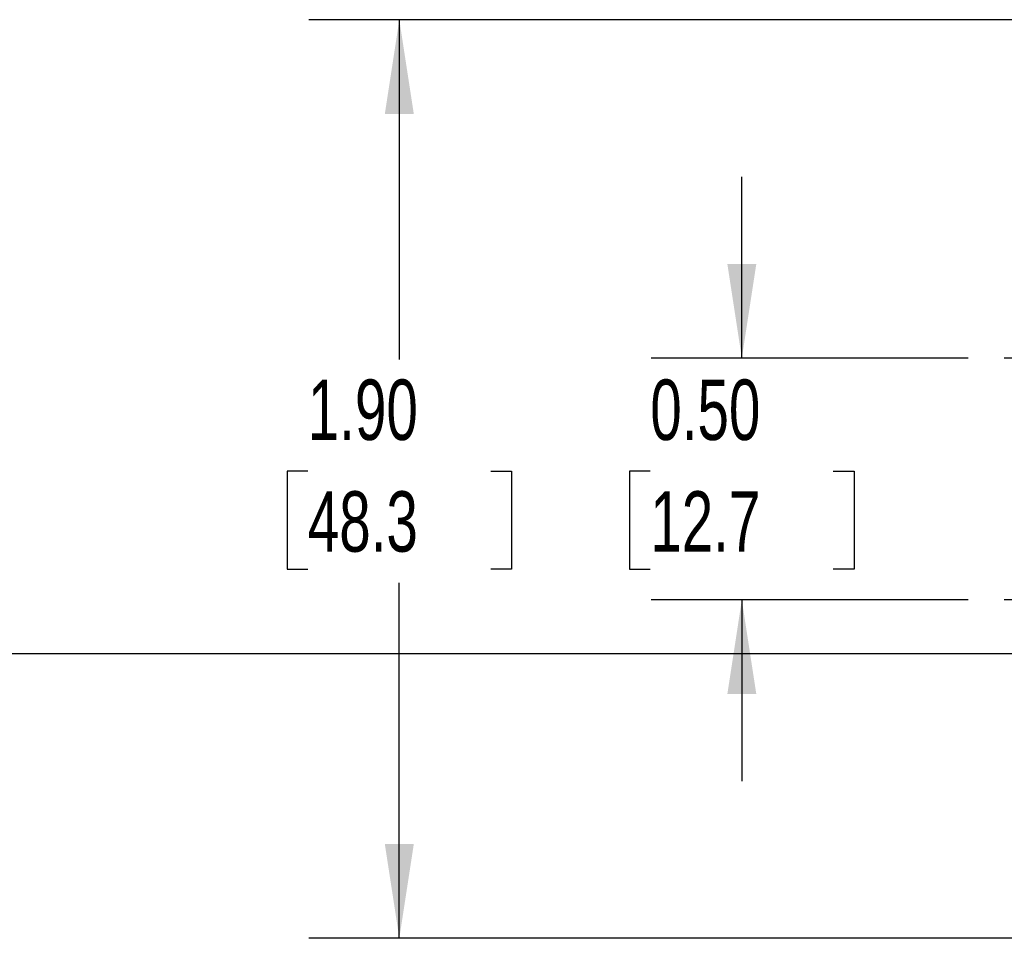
# Model space of a CAD drawing. Header units: inches. Extents: x 1 to 129, y 1 to 99.
# Tile 3 of 31: x 4.26 to 6.98, y 5.82 to 8.35. Entities that reach past the tile are written whole.
import ezdxf

# ---------------------------------------------------------------- set-up
doc = ezdxf.new("R2010")
doc.units = ezdxf.units.IN
doc.header["$LTSCALE"] = 2
doc.header["$MEASUREMENT"] = 0
doc.linetypes.add('CENTERX2', pattern=[0.8, 0.5, -0.1, 0.1, -0.1])
doc.layers.add('CENTER', color=40, linetype='CENTERX2')
doc.layers.add('DIMENSIONS', color=140, linetype='Continuous', lineweight=25)
doc.layers.add('TEXT', color=140, linetype='Continuous', lineweight=25)
doc.styles.add('SLDTEXTSTYLE0', font='TXT', dxfattribs={"width": 0.7})
doc.dimstyles.new('SLDDIMSTYLE0', dxfattribs={"dimtxt": 0.169922, "dimasz": 0.26, "dimexe": 0, "dimexo": 0.0625, "dimgap": 0.04248, "dimtad": 0, "dimtih": 1, "dimtoh": 1, "dimlfac": 0.75, "dimrnd": 1e-09, "dimzin": 0, "dimdsep": 46, "dimtxsty": 'SLDTEXTSTYLE0', "dimsah": 1, "dimcen": 0.09, "dimadec": 0, "dimazin": 0, "dimtfac": 1, "dimtmove": 0, "dimatfit": 0, "dimfxl": 0, "dimfrac": 2, "dimtolj": 1, "dimtzin": 12, "dimarcsym": 0})
doc.dimstyles.new('SLDDIMSTYLE1', dxfattribs={"dimtxt": 0.169922, "dimasz": 0.26, "dimexe": 0, "dimexo": 0.0625, "dimgap": 0.04248, "dimtad": 0, "dimtih": 1, "dimtoh": 1, "dimlfac": 0.75, "dimrnd": 1e-09, "dimzin": 4, "dimdsep": 46, "dimtxsty": 'SLDTEXTSTYLE0', "dimsah": 1, "dimcen": 0.09, "dimadec": 0, "dimazin": 1, "dimtfac": 1, "dimtofl": 0, "dimtmove": 0, "dimatfit": 3, "dimfxl": 0, "dimfrac": 2, "dimtolj": 1, "dimtzin": 12, "dimarcsym": 0})

# ---------------------------------------------------------------- blocks, each defined once
blk = doc.blocks.new('_D')
at = {"layer": 'DIMENSIONS'}
for p, q in [((6.2539, 7.4156), (6.2539, 7.9156)), ((6.878, 7.4156), (6.0039, 7.4156)), ((6.0014, 7.1037), (5.9443, 7.1037)), ((5.9443, 7.1037), (5.9443, 6.8336)), ((6.5063, 7.1037), (6.5634, 7.1037)), ((6.5634, 7.1037), (6.5634, 6.8336)), ((5.9443, 6.8336), (6.0014, 6.8336)), ((6.5634, 6.8336), (6.5063, 6.8336)), ((6.878, 6.7489), (6.0039, 6.7489)), ((6.2539, 6.7489), (6.2539, 6.2489))]:
    blk.add_line(p, q, dxfattribs=at)
for points in [[(6.2539, 7.4156), (6.2939, 7.6756), (6.2139, 7.6756)], [(6.2539, 6.7489), (6.2139, 6.4889), (6.2939, 6.4889)]]:
    blk.add_solid(points, dxfattribs=at)
at = {"layer": 'DIMENSIONS', "char_height": 0.16667, "attachment_point": 1, "style": 'SLDTEXTSTYLE0'}
for s, insert in [('0.50', (6.0014, 7.3565)), ('12.7', (6.0014, 7.0484))]:
    blk.add_mtext(s, dxfattribs=dict(at, insert=insert))
blk = doc.blocks.new('_D_3')
at = {"layer": 'DIMENSIONS'}
for p, q in [((7.628, 8.3489), (5.059, 8.3489)), ((5.309, 8.3489), (5.309, 7.4118)), ((5.0565, 7.1037), (4.9994, 7.1037)), ((4.9994, 7.1037), (4.9994, 6.8336)), ((5.5614, 7.1037), (5.6185, 7.1037)), ((5.6185, 7.1037), (5.6185, 6.8336)), ((4.9994, 6.8336), (5.0565, 6.8336)), ((5.6185, 6.8336), (5.5614, 6.8336)), ((5.309, 5.8156), (5.309, 6.7956)), ((7.2989, 5.8156), (5.059, 5.8156))]:
    blk.add_line(p, q, dxfattribs=at)
for points in [[(5.309, 8.3489), (5.269, 8.0889), (5.349, 8.0889)], [(5.309, 5.8156), (5.349, 6.0756), (5.269, 6.0756)]]:
    blk.add_solid(points, dxfattribs=at)
at = {"layer": 'DIMENSIONS', "char_height": 0.16667, "attachment_point": 1, "style": 'SLDTEXTSTYLE0'}
for s, insert in [('1.90', (5.0565, 7.3565)), ('48.3', (5.0565, 7.0484))]:
    blk.add_mtext(s, dxfattribs=dict(at, insert=insert))
blk = doc.blocks.new('SW_CENTERMARKSYMBOL_2')
at = {"layer": 'CENTER', "color": 0}
for p, q in [((0, 0.2667), (0, 0.3833)), ((0, 0), (0, 0.1333)), ((-0.2667, 0), (-0.3833, 0)), ((0, 0), (-0.1333, 0)), ((0, 0), (0, -0.1333)), ((0, 0), (0.1333, 0)), ((0.2667, 0), (0.3833, 0)), ((0, -0.2667), (0, -0.3833))]:
    blk.add_line(p, q, dxfattribs=at)
blk = doc.blocks.new('SW_CENTERMARKSYMBOL_3')
at = {"layer": 'CENTER', "color": 0}
for p, q in [((0, 0.2667), (0, 0.3833)), ((0, 0), (0, 0.1333)), ((-0.2667, 0), (-0.3833, 0)), ((0, 0), (-0.1333, 0)), ((0, 0), (0, -0.1333)), ((0, 0), (0.1333, 0)), ((0.2667, 0), (0.3833, 0)), ((0, -0.2667), (0, -0.3833))]:
    blk.add_line(p, q, dxfattribs=at)

msp = doc.modelspace()

# ---------------------------------------------------------------- linework, layer by layer
at = {"layer": 'TEXT'}
msp.add_line((129, 6.6), (3, 6.6), dxfattribs=at)

# ---------------------------------------------------------------- block references
at = {"layer": 'CENTER'}
for name, p in [('SW_CENTERMARKSYMBOL_2', (7.3614, 7.4156)), ('SW_CENTERMARKSYMBOL_3', (7.3614, 6.7489))]:
    msp.add_blockref(name, p, dxfattribs=at)

# ---------------------------------------------------------------- dimensions: what is measured, and where the dimension line sits
at = {"layer": 'DIMENSIONS'}
for base, p1, p2, dimstyle, picture, middle in [((5.309, 5.8156), (7.728, 8.3489), (7.3989, 5.8156), 'SLDDIMSTYLE1', '_D_3', (5.309, 7.1037)), ((6.2539, 6.7489), (6.978, 7.4156), (6.978, 6.7489), 'SLDDIMSTYLE0', '_D', (6.2539, 7.1037))]:
    dim = msp.add_linear_dim(base=base, p1=p1, p2=p2, angle=90, dimstyle=dimstyle, dxfattribs=at)
    dim.commit()
    dim.dimension.update_dxf_attribs({"geometry": picture, "text_midpoint": middle, "dimtype": 160})

doc.saveas('drawing.dxf')
